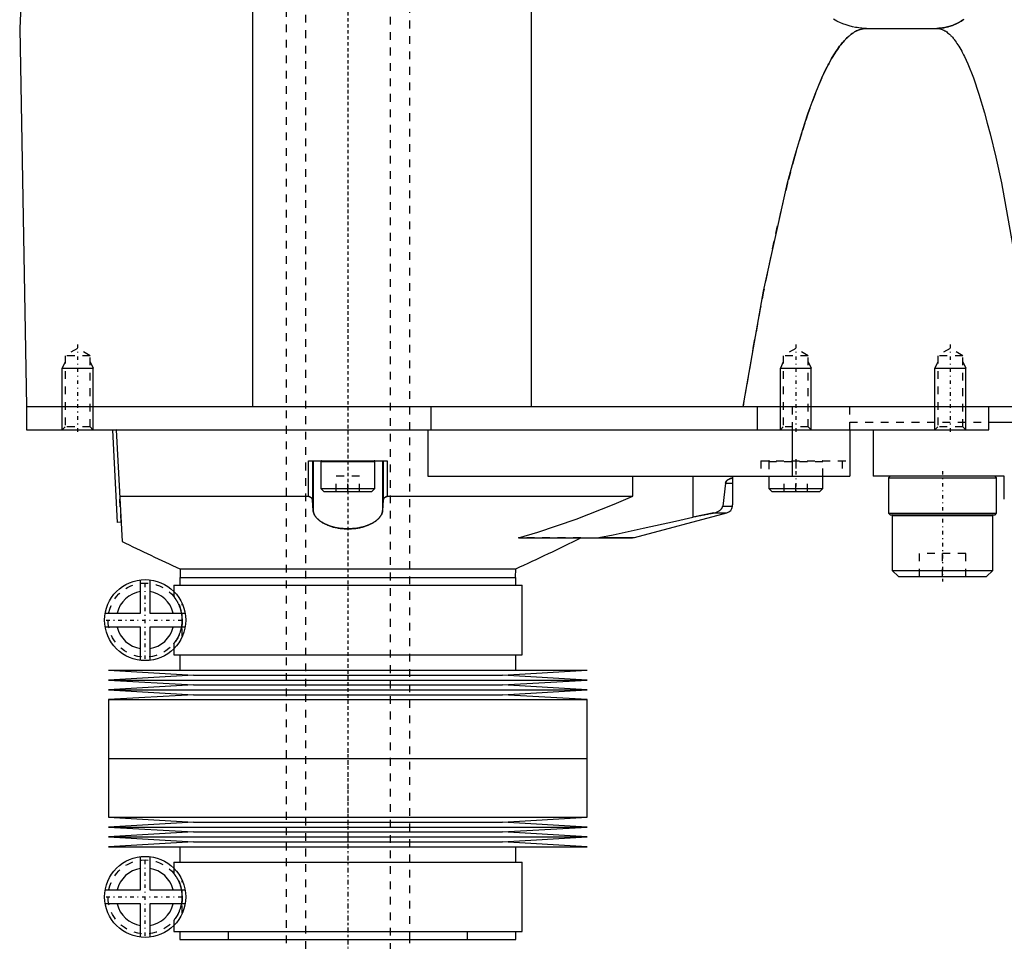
# Model space of a CAD drawing. Extents: x -392 to 171, y -1 to 595.
# Tile 2 of 5: x -392 to -265, y 133 to 253. Entities that reach past the tile are written whole.
import ezdxf

# ---------------------------------------------------------------- set-up
doc = ezdxf.new("R2010")
doc.units = 0
doc.linetypes.add('CENTER', pattern=[1.5, 0.45, -0.5, 0.05, -0.5])
doc.linetypes.add('DASHED', pattern=[2, 1, -1])
for name, color, linetype in [('AM_0', 7, 'CONTINUOUS'), ('AM_10', 7, 'CONTINUOUS'), ('AM_3', 7, 'DASHED'), ('AM_7', 7, 'CENTER')]:
    doc.layers.add(name, color=color, linetype=linetype)

msp = doc.modelspace()

# ---------------------------------------------------------------- linework, layer by layer
at = {"layer": 'AM_0', "color": 7, "linetype": 'CONTINUOUS'}
for p, q in [((-326.23, 202.5), (-326.23, 373.93)), ((-362.3, 202.5), (-362.3, 343.66)), ((-389.28, 312.91), (-392.5, 251.5)), ((-392.5, 251.5), (-391.64, 202.5)), ((-282.83, 251.5), (-273.73, 251.5)), ((-391.64, 202.5), (-391.64, 199.5)), ((-391.64, 202.5), (-169, 202.5)), ((-339.22, 199.5), (-339.22, 202.5)), ((-297, 202.5), (-297, 199.5)), ((-267, 199.5), (-267, 202.5)), ((-267, 200.5), (-263.7, 200.5)), ((-391.64, 199.5), (-267, 199.5)), ((-383, 199.5), (-383.01, 199.51)), ((-380, 199.5), (-380.5, 199.47)), ((-380.5, 199.47), (-379.87, 187.49)), ((-380, 199.5), (-379.24, 185.05)), ((-339.65, 199.5), (-339.65, 193.5)), ((-292.45, 199.5), (-292.45, 193.5)), ((-285, 199.5), (-285, 193.5)), ((-282, 199.5), (-282, 193.5)), ((-355.09, 190.89), (-355.09, 195.5)), ((-355.09, 195.5), (-344.91, 195.5)), ((-354.57, 195.5), (-354.57, 190.4)), ((-354.5, 195.5), (-354.5, 189.07)), ((-353.5, 195.4), (-353.5, 191.9)), ((-353.5, 195.4), (-346.5, 195.4)), ((-346.5, 191.9), (-346.5, 195.4)), ((-345.5, 195.5), (-345.5, 189.07)), ((-345.43, 195.5), (-345.43, 190.4)), ((-344.91, 195.5), (-344.91, 190.89)), ((-339.65, 193.5), (-285, 193.5)), ((-313.1, 190.89), (-313.1, 193.5)), ((-305.34, 193.5), (-305.34, 188.2)), ((-301.1, 192.57), (-301.47, 189.63)), ((-301.1, 192.57), (-300.19, 192.57)), ((-300.19, 193.5), (-300.19, 189.77)), ((-295.5, 193.5), (-295.5, 191.9)), ((-288.5, 191.9), (-288.5, 193.5)), ((-265, 193.5), (-282, 193.5)), ((-279.8, 193.5), (-280, 193.3)), ((-280, 193.3), (-280, 188.7)), ((-280, 193.3), (-266, 193.3)), ((-266, 193.3), (-266.2, 193.5)), ((-266, 188.7), (-266, 193.3)), ((-265, 190.5), (-265, 193.5)), ((-353.5, 191.9), (-353.1, 191.5)), ((-353.5, 191.9), (-346.5, 191.9)), ((-353.1, 191.5), (-346.9, 191.5)), ((-346.9, 191.5), (-346.5, 191.9)), ((-295.5, 191.9), (-295.1, 191.5)), ((-295.5, 191.9), (-288.5, 191.9)), ((-295.1, 191.5), (-288.9, 191.5)), ((-288.9, 191.5), (-288.5, 191.9)), ((-379.55, 190.89), (-355.09, 190.89)), ((-354.5, 189.07), (-354.57, 190.4)), ((-345.43, 190.4), (-345.5, 189.07)), ((-344.91, 190.89), (-313.1, 190.89)), ((-312.87, 185.54), (-300.94, 188.73)), ((-302.63, 188.73), (-305.34, 188.2)), ((-302.63, 188.73), (-300.94, 188.73)), ((-301.47, 189.63), (-300.2, 189.63)), ((-300.2, 189.63), (-300.19, 189.77)), ((-379.37, 187.52), (-379.87, 187.49)), ((-280, 188.7), (-279.8, 188.5)), ((-280, 188.7), (-266, 188.7)), ((-279.8, 188.5), (-266.2, 188.5)), ((-279.4, 188.5), (-279.5, 188.4)), ((-279.5, 188.4), (-279.5, 181.3)), ((-279.5, 188.4), (-266.5, 188.4)), ((-266.5, 188.4), (-266.6, 188.5)), ((-266.5, 181.3), (-266.5, 188.4)), ((-266.2, 188.5), (-266, 188.7)), ((-327.92, 185.5), (-313.13, 185.5)), ((-317.83, 185.5), (-317.5, 185.54)), ((-317.5, 185.54), (-312.87, 185.54)), ((-313.13, 185.5), (-312.87, 185.54)), ((-371.74, 181.5), (-371.72, 180.36)), ((-371.74, 181.5), (-328.26, 181.5)), ((-328.28, 180.36), (-328.26, 181.5)), ((-279.5, 181.3), (-278.7, 180.5)), ((-279.5, 181.3), (-266.5, 181.3)), ((-267.3, 180.5), (-266.5, 181.3)), ((-376.85, 175.76), (-376.85, 180.08)), ((-375.65, 180.08), (-375.65, 175.76)), ((-371.75, 180.36), (-371.75, 179.36)), ((-371.75, 180.36), (-328.25, 180.36)), ((-328.25, 179.36), (-328.25, 180.36)), ((-278.7, 180.5), (-267.3, 180.5)), ((-372.55, 179.36), (-372.55, 178.58)), ((-372.55, 179.36), (-327.45, 179.36)), ((-327.45, 170.36), (-327.45, 179.36)), ((-381.42, 175.76), (-376.85, 175.76)), ((-375.65, 175.76), (-371.08, 175.76)), ((-376.85, 173.96), (-381.42, 173.96)), ((-376.85, 169.64), (-376.85, 173.96)), ((-375.65, 173.96), (-375.65, 169.64)), ((-371.08, 173.96), (-375.65, 173.96)), ((-372.55, 171.14), (-372.55, 170.36)), ((-372.55, 170.36), (-327.45, 170.36)), ((-371.75, 170.36), (-371.75, 168.36)), ((-328.25, 168.36), (-328.25, 170.36)), ((-381, 168.36), (-370, 167.72)), ((-381, 168.36), (-319, 168.36)), ((-330, 167.72), (-319, 168.36)), ((-370, 167.72), (-381, 167.09)), ((-381, 167.09), (-370, 166.46)), ((-381, 167.09), (-319, 167.09)), ((-370, 167.72), (-330, 167.72)), ((-319, 167.09), (-330, 167.72)), ((-330, 166.46), (-319, 167.09)), ((-370, 166.46), (-381, 165.82)), ((-381, 165.82), (-370, 165.19)), ((-381, 165.82), (-319, 165.82)), ((-370, 166.46), (-330, 166.46)), ((-319, 165.82), (-330, 166.46)), ((-330, 165.19), (-319, 165.82)), ((-370, 165.19), (-381, 164.55)), ((-381, 164.55), (-381, 156.93)), ((-381, 164.55), (-319, 164.55)), ((-370, 165.19), (-330, 165.19)), ((-319, 164.55), (-330, 165.19)), ((-319, 156.93), (-319, 164.55)), ((-381, 156.93), (-319, 156.93)), ((-381, 156.93), (-381, 149.31)), ((-381, 156.93), (-319, 156.93)), ((-319, 149.31), (-319, 156.93)), ((-381, 149.31), (-370, 148.68)), ((-381, 149.31), (-319, 149.31)), ((-330, 148.68), (-319, 149.31)), ((-370, 148.68), (-381, 148.04)), ((-381, 148.04), (-370, 147.41)), ((-381, 148.04), (-319, 148.04)), ((-370, 148.68), (-330, 148.68)), ((-319, 148.04), (-330, 148.68)), ((-330, 147.41), (-319, 148.04)), ((-370, 147.41), (-381, 146.77)), ((-381, 146.77), (-370, 146.13)), ((-381, 146.77), (-319, 146.77)), ((-370, 147.41), (-330, 147.41)), ((-319, 146.77), (-330, 147.41)), ((-330, 146.13), (-319, 146.77)), ((-370, 146.13), (-381, 145.5)), ((-381, 145.5), (-319, 145.5)), ((-371.75, 145.5), (-371.75, 143.5)), ((-370, 146.13), (-330, 146.13)), ((-319, 145.5), (-330, 146.13)), ((-328.25, 143.5), (-328.25, 145.5)), ((-376.85, 139.9), (-376.85, 144.22)), ((-375.65, 144.22), (-375.65, 139.9)), ((-372.55, 143.5), (-372.55, 142.72)), ((-372.55, 143.5), (-327.45, 143.5)), ((-327.45, 134.5), (-327.45, 143.5)), ((-381.42, 139.9), (-376.85, 139.9)), ((-375.65, 139.9), (-371.08, 139.9)), ((-376.85, 138.1), (-381.42, 138.1)), ((-376.85, 133.78), (-376.85, 138.1)), ((-375.65, 138.1), (-375.65, 133.78)), ((-371.08, 138.1), (-375.65, 138.1)), ((-372.55, 135.28), (-372.55, 134.5)), ((-372.55, 134.5), (-327.45, 134.5)), ((-371.75, 134.5), (-371.75, 133.5)), ((-328.25, 133.5), (-328.25, 134.5)), ((-371.75, 133.5), (-328.25, 133.5)), ((-358, 133.5), (-358, 133)), ((-342, 133), (-342, 133.5))]:
    msp.add_line(p, q, dxfattribs=at)
for points in [[(-282.83, 251.5, 0), (-283.03, 251.5, 0), (-283.44, 251.52, 0), (-283.85, 251.57, 0), (-284.05, 251.6, 0), (-284.26, 251.63, 0), (-284.66, 251.71, 0), (-285.07, 251.82, 0), (-285.48, 251.95, 0), (-285.89, 252.09, 0), (-286.3, 252.26, 0), (-286.5, 252.36, 0), (-286.7, 252.45, 0), (-287.11, 252.67, 0)], [(-270.25, 252.66, 0), (-270.33, 252.6, 0), (-270.41, 252.55, 0), (-270.58, 252.45, 0), (-270.74, 252.36, 0), (-270.82, 252.31, 0), (-270.9, 252.27, 0), (-271.06, 252.18, 0), (-271.22, 252.1, 0), (-271.3, 252.06, 0), (-271.38, 252.03, 0), (-271.55, 251.96, 0), (-271.71, 251.89, 0), (-271.87, 251.83, 0), (-272.03, 251.78, 0), (-272.19, 251.73, 0), (-272.27, 251.7, 0), (-272.36, 251.68, 0), (-272.52, 251.64, 0), (-272.68, 251.61, 0), (-272.84, 251.58, 0), (-273, 251.55, 0), (-273.16, 251.53, 0), (-273.24, 251.52, 0), (-273.33, 251.52, 0), (-273.49, 251.51, 0), (-273.65, 251.5, 0), (-273.73, 251.5, 0)], [(-298.83, 202.5, 0), (-296.17, 217.46, 0), (-293.06, 231.49, 0), (-292.17, 234.82, 0), (-291.28, 237.84, 0), (-290.84, 239.24, 0), (-290.39, 240.57, 0), (-289.51, 242.99, 0), (-288.62, 245.11, 0), (-288.1, 246.2, 0), (-287.95, 246.5, 0), (-287.8, 246.78, 0), (-287.73, 246.92, 0), (-287.65, 247.06, 0), (-287.5, 247.33, 0), (-287.36, 247.59, 0), (-287.21, 247.84, 0), (-287.06, 248.08, 0), (-286.91, 248.32, 0), (-286.84, 248.43, 0), (-286.76, 248.55, 0), (-286.61, 248.77, 0), (-286.47, 248.98, 0), (-286.32, 249.18, 0), (-286.17, 249.37, 0), (-286.02, 249.56, 0), (-285.95, 249.65, 0), (-285.87, 249.73, 0), (-285.72, 249.9, 0), (-285.58, 250.06, 0), (-285.5, 250.14, 0), (-285.43, 250.21, 0), (-285.28, 250.36, 0), (-285.13, 250.49, 0), (-285.06, 250.55, 0), (-284.98, 250.62, 0), (-284.83, 250.73, 0), (-284.68, 250.84, 0), (-284.54, 250.94, 0), (-284.39, 251.04, 0), (-284.24, 251.12, 0), (-284.17, 251.16, 0), (-284.09, 251.2, 0), (-283.94, 251.26, 0), (-283.79, 251.32, 0), (-283.65, 251.37, 0), (-283.5, 251.41, 0), (-283.35, 251.45, 0), (-283.28, 251.46, 0), (-283.2, 251.47, 0), (-283.05, 251.49, 0), (-282.9, 251.5, 0), (-282.83, 251.5, 0)], [(-273.73, 251.5, 0), (-273.67, 251.5, 0), (-273.55, 251.49, 0), (-273.43, 251.47, 0), (-273.37, 251.46, 0), (-273.31, 251.45, 0), (-273.19, 251.41, 0), (-273.06, 251.37, 0), (-272.94, 251.32, 0), (-272.82, 251.26, 0), (-272.7, 251.2, 0), (-272.64, 251.16, 0), (-272.58, 251.12, 0), (-272.46, 251.04, 0), (-272.34, 250.94, 0), (-272.22, 250.84, 0), (-272.1, 250.73, 0), (-271.97, 250.62, 0), (-271.91, 250.55, 0), (-271.85, 250.49, 0), (-271.73, 250.35, 0), (-271.61, 250.21, 0), (-271.55, 250.14, 0), (-271.49, 250.06, 0), (-271.37, 249.9, 0), (-271.25, 249.73, 0), (-271.19, 249.64, 0), (-271.13, 249.56, 0), (-271.01, 249.37, 0), (-270.88, 249.18, 0), (-270.76, 248.97, 0), (-270.64, 248.76, 0), (-270.52, 248.55, 0), (-270.46, 248.43, 0), (-270.4, 248.32, 0), (-270.28, 248.08, 0), (-270.16, 247.84, 0), (-269.73, 246.92, 0), (-269.01, 245.1, 0), (-268.28, 242.98, 0), (-267.56, 240.56, 0), (-267.2, 239.24, 0), (-266.83, 237.84, 0), (-266.11, 234.81, 0), (-265.38, 231.48, 0), (-262.85, 217.46, 0)], [(-301.1, 192.57, 0), (-301.1, 192.57, 0), (-301.1, 192.58, 0), (-301.1, 192.58, 0), (-301.1, 192.58, 0), (-301.1, 192.58, 0), (-301.1, 192.59, 0), (-301.1, 192.59, 0), (-301.1, 192.59, 0), (-301.09, 192.6, 0), (-301.09, 192.6, 0), (-301.09, 192.6, 0), (-301.09, 192.6, 0), (-301.09, 192.61, 0), (-301.09, 192.61, 0), (-301.09, 192.61, 0), (-301.09, 192.62, 0), (-301.09, 192.62, 0), (-301.09, 192.62, 0), (-301.09, 192.62, 0), (-301.09, 192.63, 0), (-301.09, 192.63, 0), (-301.09, 192.63, 0), (-301.08, 192.64, 0), (-301.08, 192.66, 0), (-301.07, 192.68, 0), (-301.07, 192.7, 0), (-301.06, 192.71, 0), (-301.05, 192.73, 0), (-301.05, 192.74, 0), (-301.05, 192.74, 0), (-301.04, 192.76, 0), (-301.03, 192.77, 0), (-301.02, 192.79, 0), (-301.01, 192.8, 0), (-301.01, 192.81, 0), (-301, 192.82, 0), (-301, 192.83, 0), (-300.99, 192.84, 0), (-300.98, 192.85, 0), (-300.97, 192.86, 0), (-300.97, 192.86, 0), (-300.96, 192.88, 0), (-300.95, 192.89, 0), (-300.94, 192.9, 0), (-300.94, 192.9, 0), (-300.93, 192.91, 0), (-300.92, 192.93, 0), (-300.91, 192.94, 0), (-300.9, 192.95, 0), (-300.88, 192.96, 0), (-300.88, 192.96, 0), (-300.87, 192.97, 0), (-300.86, 192.98, 0), (-300.85, 192.99, 0), (-300.8, 193.03, 0), (-300.72, 193.08, 0), (-300.64, 193.12, 0), (-300.56, 193.16, 0), (-300.53, 193.17, 0), (-300.49, 193.19, 0), (-300.42, 193.2, 0), (-300.37, 193.22, 0), (-300.32, 193.22, 0), (-300.28, 193.22, 0), (-300.24, 193.21, 0), (-300.23, 193.2, 0), (-300.22, 193.19, 0), (-300.2, 193.17, 0), (-300.19, 193.13, 0), (-300.19, 193.11, 0)], [(-354.57, 190.4, 0), (-354.57, 190.42, 0), (-354.58, 190.45, 0), (-354.58, 190.48, 0), (-354.59, 190.49, 0), (-354.6, 190.51, 0), (-354.61, 190.54, 0), (-354.63, 190.57, 0), (-354.65, 190.6, 0), (-354.67, 190.63, 0), (-354.7, 190.66, 0), (-354.71, 190.67, 0), (-354.73, 190.69, 0), (-354.76, 190.71, 0), (-354.8, 190.74, 0), (-354.83, 190.77, 0), (-354.87, 190.79, 0), (-354.92, 190.82, 0), (-354.94, 190.83, 0), (-354.97, 190.84, 0), (-355.01, 190.86, 0), (-355.07, 190.88, 0), (-355.09, 190.89, 0)], [(-344.91, 190.89, 0), (-344.93, 190.88, 0), (-344.99, 190.86, 0), (-345.04, 190.84, 0), (-345.06, 190.83, 0), (-345.08, 190.82, 0), (-345.12, 190.79, 0), (-345.17, 190.77, 0), (-345.2, 190.74, 0), (-345.24, 190.71, 0), (-345.27, 190.69, 0), (-345.29, 190.67, 0), (-345.3, 190.66, 0), (-345.33, 190.63, 0), (-345.35, 190.6, 0), (-345.37, 190.57, 0), (-345.39, 190.54, 0), (-345.4, 190.51, 0), (-345.41, 190.49, 0), (-345.42, 190.48, 0), (-345.42, 190.45, 0), (-345.43, 190.42, 0), (-345.43, 190.4, 0)], [(-327.92, 185.5, 0), (-325.41, 186.24, 0), (-320.43, 187.93, 0), (-315.52, 189.86, 0), (-313.1, 190.89, 0)], [(-345.5, 189.07, 0), (-345.5, 189.03, 0), (-345.51, 188.97, 0), (-345.52, 188.91, 0), (-345.53, 188.87, 0), (-345.53, 188.84, 0), (-345.55, 188.78, 0), (-345.57, 188.71, 0), (-345.59, 188.65, 0), (-345.62, 188.59, 0), (-345.65, 188.52, 0), (-345.67, 188.49, 0), (-345.68, 188.46, 0), (-345.72, 188.4, 0), (-345.76, 188.33, 0), (-345.8, 188.27, 0), (-345.85, 188.21, 0), (-345.9, 188.15, 0), (-345.92, 188.12, 0), (-345.95, 188.09, 0), (-346.01, 188.03, 0), (-346.06, 187.97, 0), (-346.09, 187.94, 0), (-346.13, 187.91, 0), (-346.19, 187.85, 0), (-346.26, 187.79, 0), (-346.29, 187.77, 0), (-346.33, 187.74, 0), (-346.4, 187.68, 0), (-346.48, 187.63, 0), (-346.56, 187.57, 0), (-346.65, 187.52, 0), (-346.73, 187.47, 0), (-346.78, 187.44, 0), (-346.82, 187.42, 0), (-346.91, 187.37, 0), (-347.01, 187.32, 0), (-347.1, 187.27, 0), (-347.21, 187.22, 0), (-347.31, 187.18, 0), (-347.36, 187.16, 0), (-347.41, 187.14, 0), (-347.52, 187.09, 0), (-347.63, 187.05, 0), (-347.75, 187.02, 0), (-347.86, 186.98, 0), (-347.98, 186.95, 0), (-348.04, 186.93, 0), (-348.1, 186.91, 0), (-348.22, 186.88, 0), (-348.34, 186.85, 0), (-348.47, 186.83, 0), (-348.6, 186.8, 0), (-348.72, 186.78, 0), (-348.79, 186.77, 0), (-348.85, 186.76, 0), (-348.99, 186.74, 0), (-349.12, 186.72, 0), (-349.25, 186.71, 0), (-349.39, 186.7, 0), (-349.52, 186.69, 0), (-349.59, 186.68, 0), (-349.66, 186.68, 0), (-349.79, 186.67, 0), (-349.93, 186.67, 0), (-350, 186.67, 0), (-350.07, 186.67, 0), (-350.2, 186.67, 0), (-350.34, 186.68, 0), (-350.41, 186.68, 0), (-350.48, 186.69, 0), (-350.61, 186.7, 0), (-350.75, 186.71, 0), (-350.88, 186.72, 0), (-351.01, 186.74, 0), (-351.15, 186.76, 0), (-351.21, 186.77, 0), (-351.28, 186.78, 0), (-351.4, 186.8, 0), (-351.53, 186.82, 0), (-351.66, 186.85, 0), (-351.78, 186.88, 0), (-351.9, 186.91, 0), (-351.96, 186.93, 0), (-352.02, 186.95, 0), (-352.14, 186.98, 0), (-352.25, 187.02, 0), (-352.37, 187.05, 0), (-352.48, 187.09, 0), (-352.59, 187.14, 0), (-352.64, 187.16, 0), (-352.69, 187.18, 0), (-352.79, 187.22, 0), (-352.89, 187.27, 0), (-352.99, 187.32, 0), (-353.09, 187.37, 0), (-353.18, 187.42, 0), (-353.22, 187.44, 0), (-353.27, 187.47, 0), (-353.35, 187.52, 0), (-353.44, 187.57, 0), (-353.52, 187.63, 0), (-353.6, 187.68, 0), (-353.67, 187.74, 0), (-353.71, 187.77, 0), (-353.74, 187.79, 0), (-353.81, 187.85, 0), (-353.87, 187.91, 0), (-353.91, 187.94, 0), (-353.94, 187.97, 0), (-353.99, 188.03, 0), (-354.05, 188.09, 0), (-354.08, 188.12, 0), (-354.1, 188.15, 0), (-354.15, 188.21, 0), (-354.2, 188.27, 0), (-354.24, 188.33, 0), (-354.28, 188.4, 0), (-354.32, 188.46, 0), (-354.33, 188.49, 0), (-354.35, 188.52, 0), (-354.38, 188.59, 0), (-354.41, 188.65, 0), (-354.43, 188.71, 0), (-354.45, 188.78, 0), (-354.47, 188.84, 0), (-354.47, 188.87, 0), (-354.48, 188.91, 0), (-354.49, 188.97, 0), (-354.5, 189.03, 0), (-354.5, 189.07, 0)], [(-302.63, 188.73, 0), (-302.58, 188.74, 0), (-302.47, 188.77, 0), (-302.37, 188.8, 0), (-302.32, 188.81, 0), (-302.27, 188.83, 0), (-302.18, 188.87, 0), (-302.1, 188.91, 0), (-302.01, 188.95, 0), (-301.94, 189, 0), (-301.87, 189.04, 0), (-301.83, 189.07, 0), (-301.8, 189.09, 0), (-301.74, 189.15, 0), (-301.69, 189.2, 0), (-301.64, 189.26, 0), (-301.61, 189.29, 0), (-301.6, 189.3, 0), (-301.6, 189.31, 0), (-301.59, 189.31, 0), (-301.59, 189.32, 0), (-301.58, 189.33, 0), (-301.58, 189.34, 0), (-301.57, 189.35, 0), (-301.56, 189.36, 0), (-301.56, 189.37, 0), (-301.55, 189.37, 0), (-301.55, 189.38, 0), (-301.55, 189.39, 0), (-301.54, 189.4, 0), (-301.54, 189.4, 0), (-301.54, 189.41, 0), (-301.53, 189.42, 0), (-301.52, 189.43, 0), (-301.52, 189.44, 0), (-301.52, 189.44, 0), (-301.51, 189.45, 0), (-301.51, 189.47, 0), (-301.5, 189.48, 0), (-301.5, 189.49, 0), (-301.5, 189.5, 0), (-301.49, 189.51, 0), (-301.49, 189.51, 0), (-301.49, 189.53, 0), (-301.48, 189.54, 0), (-301.48, 189.55, 0), (-301.48, 189.57, 0), (-301.47, 189.58, 0), (-301.47, 189.59, 0), (-301.47, 189.59, 0), (-301.47, 189.61, 0), (-301.47, 189.62, 0), (-301.47, 189.63, 0)], [(-317.5, 185.54, 0), (-315.65, 185.91, 0), (-311.77, 186.75, 0), (-307.57, 187.69, 0), (-305.34, 188.2, 0)]]:
    msp.add_polyline3d(points, dxfattribs=at)
for centre in [(-376.25, 174.86), (-376.25, 139)]:
    msp.add_circle(centre, 5.25, dxfattribs=at)
for centre, radius, start, end in [((-353.4, 195.4), 0.1, 90, 180), ((-346.6, 195.4), 0.1, 0, 90), ((-301.2, 189.7), 1, 285, 356.0132), ((-244.95, 459.03), 305.13, 243.8873, 245.4452), ((-455.06, 459.03), 305.13, 294.5548, 296.3039), ((-376.25, 174.86), 3.75, 99.2069, 166.1135), ((-376.25, 174.86), 3.75, 13.8865, 80.7931), ((-376.25, 174.86), 3.75, 193.8865, 260.7931), ((-376.25, 174.86), 3.75, 279.2069, 346.1135), ((-376.25, 139), 3.75, 99.2069, 166.1135), ((-376.25, 139), 3.75, 13.8865, 80.7931), ((-376.25, 139), 3.75, 193.8865, 260.7931), ((-376.25, 139), 3.75, 279.2069, 346.1135)]:
    msp.add_arc(centre, radius, start, end, dxfattribs=at)
at = {"layer": 'AM_10', "color": 7, "linetype": 'CONTINUOUS'}
for p, q in [((-386.62, 208.3), (-387, 207.5)), ((-383.38, 208.3), (-383, 207.5)), ((-293.62, 208.3), (-294, 207.5)), ((-290.38, 208.3), (-290, 207.5)), ((-273.62, 208.3), (-274, 207.5)), ((-270.38, 208.3), (-270, 207.5)), ((-387, 199.5), (-387, 207.5)), ((-387, 207.5), (-383, 207.5)), ((-383, 199.5), (-383, 207.5)), ((-294, 199.5), (-294, 207.5)), ((-294, 207.5), (-290, 207.5)), ((-290, 199.5), (-290, 207.5)), ((-274, 199.5), (-274, 207.5)), ((-274, 207.5), (-270, 207.5)), ((-270, 199.5), (-270, 207.5))]:
    msp.add_line(p, q, dxfattribs=at)
at = {"layer": 'AM_3', "color": 6, "linetype": 'DASHED'}
for p, q in [((-355.5, 559.25), (-355.5, 90)), ((-344.5, 90), (-344.5, 559.25)), ((-358, 546), (-358, 133.5)), ((-342, 133.5), (-342, 546)), ((-385, 210.04), (-386.62, 209.1)), ((-383.38, 209.1), (-385, 210.04)), ((-292, 210.04), (-293.62, 209.1)), ((-290.38, 209.1), (-292, 210.04)), ((-272, 210.04), (-273.62, 209.1)), ((-270.38, 209.1), (-272, 210.04)), ((-386.62, 209.1), (-386.62, 199.88)), ((-383.38, 209.1), (-386.62, 209.1)), ((-383.38, 199.88), (-383.38, 209.1)), ((-293.62, 209.1), (-293.62, 199.88)), ((-290.38, 209.1), (-293.62, 209.1)), ((-290.38, 199.88), (-290.38, 209.1)), ((-273.62, 209.1), (-273.62, 199.88)), ((-270.38, 209.1), (-273.62, 209.1)), ((-270.38, 199.88), (-270.38, 209.1)), ((-292.41, 199.5), (-292.41, 202.5)), ((-285, 199.5), (-285, 202.5)), ((-285, 200.5), (-267, 200.5)), ((-386.62, 199.88), (-387, 199.5)), ((-383.38, 199.88), (-386.62, 199.88)), ((-383.01, 199.51), (-383.38, 199.88)), ((-293.62, 199.88), (-294, 199.5)), ((-290.38, 199.88), (-293.62, 199.88)), ((-290, 199.5), (-290.38, 199.88)), ((-273.62, 199.88), (-274, 199.5)), ((-270.38, 199.88), (-273.62, 199.88)), ((-270, 199.5), (-270.38, 199.88)), ((-296.54, 195.5), (-296.54, 193.5)), ((-296.54, 195.5), (-285, 195.5)), ((-295.5, 195.4), (-295.5, 193.5)), ((-295.5, 195.4), (-288.5, 195.4)), ((-291.99, 195.5), (-291.99, 193.5)), ((-288.5, 193.5), (-288.5, 195.4)), ((-286, 195.5), (-286, 193.5)), ((-351.5, 191.5), (-351.5, 193.5)), ((-348.5, 193.5), (-351.5, 193.5)), ((-350, 191.5), (-350, 193.5)), ((-348.5, 191.5), (-348.5, 193.5)), ((-293.5, 191.5), (-293.5, 193.5)), ((-292, 191.5), (-292, 193.5)), ((-290.5, 191.5), (-290.5, 193.5)), ((-379.37, 187.52), (-379.55, 190.89)), ((-319.84, 185.5), (-327.92, 185.5)), ((-276, 180.5), (-276, 183.5)), ((-270, 183.5), (-276, 183.5)), ((-273, 180.5), (-273, 183.5)), ((-270, 180.5), (-270, 183.5)), ((-372.55, 178.58), (-372.55, 177.92)), ((-371.44, 172.77), (-371.44, 176.95)), ((-372.55, 171.8), (-372.55, 171.14)), ((-372.55, 142.72), (-372.55, 142.06)), ((-371.44, 136.91), (-371.44, 141.09)), ((-372.55, 135.94), (-372.55, 135.28)), ((-365.5, 134.5), (-365.5, 133.5)), ((-334.5, 133.5), (-334.5, 134.5))]:
    msp.add_line(p, q, dxfattribs=at)
for points in [[(-273.73, 251.5, 0), (-273.65, 251.5, 0), (-273.49, 251.51, 0), (-273.33, 251.52, 0), (-273.24, 251.52, 0), (-273.16, 251.53, 0), (-273, 251.55, 0), (-272.84, 251.58, 0), (-272.68, 251.61, 0), (-272.52, 251.64, 0), (-272.36, 251.68, 0), (-272.27, 251.7, 0), (-272.19, 251.73, 0), (-272.03, 251.78, 0), (-271.87, 251.83, 0), (-271.71, 251.89, 0), (-271.55, 251.96, 0), (-271.38, 252.03, 0), (-271.3, 252.06, 0), (-271.22, 252.1, 0), (-271.06, 252.18, 0), (-270.9, 252.27, 0), (-270.82, 252.31, 0), (-270.74, 252.36, 0), (-270.58, 252.45, 0), (-270.41, 252.55, 0), (-270.33, 252.6, 0), (-270.25, 252.66, 0)], [(-282.83, 251.5, 0), (-282.9, 251.5, 0), (-283.05, 251.49, 0), (-283.2, 251.47, 0), (-283.28, 251.46, 0), (-283.35, 251.45, 0), (-283.5, 251.41, 0), (-283.65, 251.37, 0), (-283.79, 251.32, 0), (-283.94, 251.26, 0), (-284.09, 251.2, 0), (-284.17, 251.16, 0), (-284.24, 251.12, 0), (-284.39, 251.04, 0), (-284.54, 250.94, 0), (-284.68, 250.84, 0), (-284.83, 250.73, 0), (-284.98, 250.62, 0), (-285.06, 250.55, 0), (-285.13, 250.49, 0), (-285.28, 250.36, 0), (-285.43, 250.21, 0), (-285.5, 250.14, 0), (-285.58, 250.06, 0), (-285.72, 249.9, 0), (-285.87, 249.73, 0), (-285.95, 249.65, 0), (-286.02, 249.56, 0), (-286.17, 249.37, 0), (-286.32, 249.18, 0), (-286.47, 248.98, 0), (-286.61, 248.77, 0), (-286.76, 248.55, 0), (-286.84, 248.43, 0), (-286.91, 248.32, 0), (-287.06, 248.08, 0), (-287.21, 247.84, 0), (-287.36, 247.59, 0), (-287.5, 247.33, 0), (-287.65, 247.06, 0), (-287.73, 246.92, 0), (-287.8, 246.78, 0), (-287.95, 246.5, 0), (-288.1, 246.2, 0), (-288.62, 245.11, 0), (-289.51, 242.99, 0), (-290.39, 240.57, 0), (-290.84, 239.24, 0), (-291.28, 237.84, 0), (-292.17, 234.82, 0), (-293.06, 231.49, 0), (-293.95, 227.86, 0), (-294.84, 223.93, 0), (-295.72, 219.69, 0), (-296.17, 217.46, 0), (-296.61, 215.16, 0), (-297.5, 210.32, 0), (-298.38, 205.18, 0), (-298.83, 202.5, 0)], [(-300.19, 193.11, 0), (-300.19, 193.13, 0), (-300.2, 193.16, 0), (-300.21, 193.19, 0), (-300.22, 193.2, 0), (-300.23, 193.2, 0), (-300.26, 193.21, 0), (-300.3, 193.22, 0), (-300.34, 193.22, 0), (-300.39, 193.21, 0), (-300.44, 193.2, 0), (-300.47, 193.19, 0), (-300.5, 193.18, 0), (-300.57, 193.16, 0), (-300.65, 193.12, 0), (-300.72, 193.08, 0), (-300.8, 193.03, 0), (-300.84, 193, 0), (-300.85, 192.99, 0), (-300.87, 192.98, 0), (-300.87, 192.97, 0), (-300.88, 192.97, 0), (-300.89, 192.96, 0), (-300.9, 192.94, 0), (-300.9, 192.94, 0), (-300.91, 192.93, 0), (-300.92, 192.92, 0), (-300.93, 192.91, 0), (-300.94, 192.91, 0), (-300.94, 192.9, 0), (-300.95, 192.89, 0), (-300.96, 192.87, 0), (-300.98, 192.86, 0), (-300.99, 192.84, 0), (-301, 192.82, 0), (-301.01, 192.81, 0), (-301.01, 192.8, 0), (-301.03, 192.78, 0), (-301.04, 192.76, 0), (-301.05, 192.73, 0), (-301.06, 192.72, 0), (-301.06, 192.72, 0), (-301.06, 192.71, 0), (-301.06, 192.71, 0), (-301.06, 192.71, 0), (-301.06, 192.7, 0), (-301.07, 192.7, 0), (-301.07, 192.69, 0), (-301.07, 192.69, 0), (-301.07, 192.68, 0), (-301.07, 192.68, 0), (-301.07, 192.68, 0), (-301.07, 192.67, 0), (-301.08, 192.67, 0), (-301.08, 192.67, 0), (-301.08, 192.66, 0), (-301.08, 192.66, 0), (-301.08, 192.65, 0), (-301.08, 192.65, 0), (-301.08, 192.65, 0), (-301.08, 192.64, 0), (-301.09, 192.64, 0), (-301.09, 192.63, 0), (-301.09, 192.63, 0), (-301.09, 192.62, 0), (-301.09, 192.62, 0), (-301.09, 192.62, 0), (-301.09, 192.61, 0), (-301.09, 192.61, 0), (-301.09, 192.6, 0), (-301.09, 192.6, 0), (-301.1, 192.59, 0), (-301.1, 192.59, 0), (-301.1, 192.58, 0), (-301.1, 192.58, 0), (-301.1, 192.57, 0), (-301.1, 192.57, 0)], [(-355.09, 190.89, 0), (-355.07, 190.88, 0), (-355.01, 190.86, 0), (-354.97, 190.84, 0), (-354.94, 190.83, 0), (-354.92, 190.82, 0), (-354.88, 190.79, 0), (-354.83, 190.77, 0), (-354.8, 190.74, 0), (-354.76, 190.71, 0), (-354.73, 190.69, 0), (-354.71, 190.67, 0), (-354.7, 190.66, 0), (-354.67, 190.63, 0), (-354.65, 190.6, 0), (-354.63, 190.57, 0), (-354.61, 190.54, 0), (-354.6, 190.51, 0), (-354.59, 190.49, 0), (-354.58, 190.48, 0), (-354.58, 190.45, 0), (-354.57, 190.42, 0), (-354.57, 190.4, 0)], [(-345.43, 190.4, 0), (-345.43, 190.42, 0), (-345.42, 190.45, 0), (-345.42, 190.48, 0), (-345.41, 190.49, 0), (-345.4, 190.51, 0), (-345.39, 190.54, 0), (-345.37, 190.57, 0), (-345.35, 190.6, 0), (-345.33, 190.63, 0), (-345.3, 190.66, 0), (-345.29, 190.67, 0), (-345.27, 190.69, 0), (-345.24, 190.71, 0), (-345.2, 190.74, 0), (-345.17, 190.77, 0), (-345.13, 190.79, 0), (-345.08, 190.82, 0), (-345.06, 190.83, 0), (-345.04, 190.84, 0), (-344.99, 190.86, 0), (-344.93, 190.88, 0), (-344.91, 190.89, 0)], [(-354.5, 189.07, 0), (-354.5, 189.03, 0), (-354.49, 188.97, 0), (-354.48, 188.91, 0), (-354.47, 188.87, 0), (-354.47, 188.84, 0), (-354.45, 188.78, 0), (-354.43, 188.71, 0), (-354.41, 188.65, 0), (-354.38, 188.59, 0), (-354.35, 188.52, 0), (-354.33, 188.49, 0), (-354.32, 188.46, 0), (-354.28, 188.4, 0), (-354.24, 188.33, 0), (-354.2, 188.27, 0), (-354.15, 188.21, 0), (-354.1, 188.15, 0), (-354.08, 188.12, 0), (-354.05, 188.09, 0), (-353.99, 188.03, 0), (-353.94, 187.97, 0), (-353.91, 187.94, 0), (-353.87, 187.91, 0), (-353.81, 187.85, 0), (-353.74, 187.79, 0), (-353.71, 187.77, 0), (-353.67, 187.74, 0), (-353.6, 187.68, 0), (-353.52, 187.63, 0), (-353.44, 187.57, 0), (-353.35, 187.52, 0), (-353.27, 187.47, 0), (-353.22, 187.44, 0), (-353.18, 187.42, 0), (-353.09, 187.37, 0), (-352.99, 187.32, 0), (-352.9, 187.27, 0), (-352.79, 187.22, 0), (-352.69, 187.18, 0), (-352.64, 187.16, 0), (-352.59, 187.14, 0), (-352.48, 187.09, 0), (-352.37, 187.05, 0), (-352.25, 187.02, 0), (-352.14, 186.98, 0), (-352.02, 186.95, 0), (-351.96, 186.93, 0), (-351.9, 186.91, 0), (-351.78, 186.88, 0), (-351.66, 186.85, 0), (-351.53, 186.83, 0), (-351.4, 186.8, 0), (-351.28, 186.78, 0), (-351.21, 186.77, 0), (-351.15, 186.76, 0), (-351.01, 186.74, 0), (-350.88, 186.72, 0), (-350.75, 186.71, 0), (-350.61, 186.7, 0), (-350.48, 186.69, 0), (-350.41, 186.68, 0), (-350.34, 186.68, 0), (-350.21, 186.67, 0), (-350.07, 186.67, 0), (-350, 186.67, 0), (-349.93, 186.67, 0), (-349.8, 186.67, 0), (-349.66, 186.68, 0), (-349.59, 186.68, 0), (-349.52, 186.69, 0), (-349.39, 186.7, 0), (-349.25, 186.71, 0), (-349.12, 186.72, 0), (-348.99, 186.74, 0), (-348.85, 186.76, 0), (-348.79, 186.77, 0), (-348.72, 186.78, 0), (-348.6, 186.8, 0), (-348.47, 186.82, 0), (-348.34, 186.85, 0), (-348.22, 186.88, 0), (-348.1, 186.91, 0), (-348.04, 186.93, 0), (-347.98, 186.95, 0), (-347.86, 186.98, 0), (-347.75, 187.02, 0), (-347.63, 187.05, 0), (-347.52, 187.09, 0), (-347.41, 187.14, 0), (-347.36, 187.16, 0), (-347.31, 187.18, 0), (-347.21, 187.22, 0), (-347.11, 187.27, 0), (-347.01, 187.32, 0), (-346.91, 187.37, 0), (-346.82, 187.42, 0), (-346.78, 187.44, 0), (-346.73, 187.47, 0), (-346.65, 187.52, 0), (-346.56, 187.57, 0), (-346.48, 187.63, 0), (-346.4, 187.68, 0), (-346.33, 187.74, 0), (-346.29, 187.77, 0), (-346.26, 187.79, 0), (-346.19, 187.85, 0), (-346.13, 187.91, 0), (-346.09, 187.94, 0), (-346.06, 187.97, 0), (-346.01, 188.03, 0), (-345.95, 188.09, 0), (-345.92, 188.12, 0), (-345.9, 188.15, 0), (-345.85, 188.21, 0), (-345.8, 188.27, 0), (-345.76, 188.33, 0), (-345.72, 188.4, 0), (-345.68, 188.46, 0), (-345.67, 188.49, 0), (-345.65, 188.52, 0), (-345.62, 188.59, 0), (-345.59, 188.65, 0), (-345.57, 188.71, 0), (-345.55, 188.78, 0), (-345.53, 188.84, 0), (-345.53, 188.87, 0), (-345.52, 188.91, 0), (-345.51, 188.97, 0), (-345.5, 189.03, 0), (-345.5, 189.07, 0)], [(-305.34, 188.2, 0), (-305.26, 188.22, 0), (-305.09, 188.26, 0), (-304.93, 188.29, 0), (-304.85, 188.31, 0), (-304.77, 188.32, 0), (-304.61, 188.35, 0), (-304.45, 188.39, 0), (-304.3, 188.42, 0), (-304.14, 188.45, 0), (-303.99, 188.48, 0), (-303.91, 188.49, 0), (-303.83, 188.51, 0), (-303.69, 188.54, 0), (-303.54, 188.57, 0), (-303.39, 188.59, 0), (-303.25, 188.62, 0), (-303.11, 188.65, 0), (-303.04, 188.66, 0), (-302.97, 188.67, 0), (-302.83, 188.7, 0), (-302.7, 188.72, 0), (-302.63, 188.73, 0)], [(-372.55, 171.8, 0), (-372.55, 171.81, 0), (-372.51, 171.85, 0), (-372.47, 171.91, 0), (-372.45, 171.92, 0), (-372.44, 171.94, 0), (-372.43, 171.95, 0), (-372.42, 171.96, 0), (-372.4, 171.99, 0), (-372.39, 172.01, 0), (-372.38, 172.02, 0), (-372.37, 172.04, 0), (-372.35, 172.07, 0), (-372.33, 172.1, 0), (-372.31, 172.11, 0), (-372.3, 172.13, 0), (-372.28, 172.16, 0), (-372.26, 172.2, 0), (-372.23, 172.24, 0), (-372.21, 172.27, 0), (-372.18, 172.32, 0), (-372.17, 172.34, 0), (-372.15, 172.36, 0), (-372.12, 172.41, 0), (-372.1, 172.46, 0), (-372.07, 172.51, 0), (-372.04, 172.56, 0), (-372.01, 172.62, 0), (-371.99, 172.64, 0), (-371.98, 172.67, 0), (-371.95, 172.74, 0), (-371.91, 172.8, 0), (-371.88, 172.87, 0), (-371.85, 172.94, 0), (-371.82, 173.01, 0), (-371.8, 173.05, 0), (-371.79, 173.09, 0), (-371.76, 173.17, 0), (-371.72, 173.26, 0), (-371.69, 173.35, 0), (-371.66, 173.45, 0), (-371.63, 173.55, 0), (-371.62, 173.61, 0), (-371.6, 173.66, 0), (-371.57, 173.78, 0), (-371.56, 173.86, 0), (-371.55, 173.88, 0), (-371.55, 173.9, 0), (-371.54, 173.91, 0), (-371.54, 173.92, 0), (-371.54, 173.94, 0), (-371.53, 173.97, 0), (-371.53, 173.99, 0), (-371.53, 174.01, 0), (-371.52, 174.03, 0), (-371.52, 174.04, 0), (-371.52, 174.06, 0), (-371.51, 174.08, 0), (-371.51, 174.1, 0), (-371.51, 174.13, 0), (-371.5, 174.15, 0), (-371.5, 174.17, 0), (-371.5, 174.19, 0), (-371.5, 174.2, 0), (-371.49, 174.22, 0), (-371.49, 174.25, 0), (-371.49, 174.27, 0), (-371.48, 174.29, 0), (-371.48, 174.32, 0), (-371.48, 174.33, 0), (-371.48, 174.34, 0), (-371.48, 174.37, 0), (-371.47, 174.39, 0), (-371.47, 174.41, 0), (-371.47, 174.42, 0), (-371.47, 174.44, 0), (-371.47, 174.47, 0), (-371.46, 174.48, 0), (-371.46, 174.49, 0), (-371.46, 174.52, 0), (-371.46, 174.54, 0), (-371.46, 174.57, 0), (-371.46, 174.59, 0), (-371.46, 174.62, 0), (-371.46, 174.63, 0), (-371.45, 174.65, 0), (-371.45, 174.67, 0), (-371.45, 174.7, 0), (-371.45, 174.72, 0), (-371.45, 174.75, 0), (-371.45, 174.77, 0), (-371.45, 174.78, 0), (-371.45, 174.8, 0), (-371.45, 174.82, 0), (-371.45, 174.85, 0), (-371.45, 174.86, 0), (-371.45, 174.87, 0), (-371.45, 174.9, 0), (-371.45, 174.92, 0), (-371.45, 174.94, 0), (-371.45, 174.95, 0), (-371.45, 174.97, 0), (-371.45, 175, 0), (-371.45, 175.02, 0), (-371.45, 175.05, 0), (-371.45, 175.07, 0), (-371.46, 175.09, 0), (-371.46, 175.1, 0), (-371.46, 175.13, 0), (-371.46, 175.15, 0), (-371.46, 175.18, 0), (-371.46, 175.2, 0), (-371.46, 175.23, 0), (-371.46, 175.24, 0), (-371.47, 175.25, 0), (-371.47, 175.28, 0), (-371.47, 175.3, 0), (-371.47, 175.31, 0), (-371.47, 175.33, 0), (-371.48, 175.35, 0), (-371.48, 175.38, 0), (-371.48, 175.39, 0), (-371.48, 175.4, 0), (-371.48, 175.43, 0), (-371.49, 175.45, 0), (-371.49, 175.47, 0), (-371.49, 175.5, 0), (-371.5, 175.52, 0), (-371.5, 175.53, 0), (-371.5, 175.55, 0), (-371.5, 175.57, 0), (-371.51, 175.59, 0), (-371.51, 175.62, 0), (-371.51, 175.64, 0), (-371.52, 175.66, 0), (-371.52, 175.68, 0), (-371.52, 175.69, 0), (-371.53, 175.71, 0), (-371.53, 175.73, 0), (-371.53, 175.75, 0), (-371.54, 175.78, 0), (-371.54, 175.8, 0), (-371.54, 175.81, 0), (-371.55, 175.82, 0), (-371.55, 175.84, 0), (-371.56, 175.86, 0), (-371.57, 175.94, 0), (-371.6, 176.06, 0), (-371.62, 176.11, 0), (-371.63, 176.17, 0), (-371.66, 176.27, 0), (-371.69, 176.37, 0), (-371.72, 176.46, 0), (-371.76, 176.55, 0), (-371.79, 176.63, 0), (-371.8, 176.67, 0), (-371.82, 176.71, 0), (-371.85, 176.78, 0), (-371.88, 176.85, 0), (-371.91, 176.92, 0), (-371.95, 176.98, 0), (-371.98, 177.05, 0), (-371.99, 177.08, 0), (-372.01, 177.1, 0), (-372.04, 177.16, 0), (-372.07, 177.21, 0), (-372.1, 177.26, 0), (-372.12, 177.31, 0), (-372.15, 177.36, 0), (-372.17, 177.38, 0), (-372.18, 177.4, 0), (-372.21, 177.45, 0), (-372.23, 177.48, 0), (-372.26, 177.52, 0), (-372.28, 177.56, 0), (-372.3, 177.59, 0), (-372.31, 177.61, 0), (-372.33, 177.62, 0), (-372.35, 177.65, 0), (-372.37, 177.68, 0), (-372.38, 177.7, 0), (-372.39, 177.71, 0), (-372.4, 177.73, 0), (-372.42, 177.76, 0), (-372.43, 177.77, 0), (-372.44, 177.78, 0), (-372.45, 177.8, 0), (-372.47, 177.81, 0), (-372.51, 177.87, 0), (-372.55, 177.91, 0), (-372.55, 177.92, 0)], [(-372.55, 135.94, 0), (-372.55, 135.95, 0), (-372.51, 135.99, 0), (-372.47, 136.05, 0), (-372.45, 136.06, 0), (-372.44, 136.08, 0), (-372.43, 136.09, 0), (-372.42, 136.1, 0), (-372.4, 136.13, 0), (-372.39, 136.15, 0), (-372.38, 136.16, 0), (-372.37, 136.18, 0), (-372.35, 136.21, 0), (-372.33, 136.24, 0), (-372.31, 136.25, 0), (-372.3, 136.27, 0), (-372.28, 136.3, 0), (-372.26, 136.34, 0), (-372.23, 136.38, 0), (-372.21, 136.41, 0), (-372.18, 136.46, 0), (-372.17, 136.48, 0), (-372.15, 136.5, 0), (-372.12, 136.55, 0), (-372.1, 136.6, 0), (-372.07, 136.65, 0), (-372.04, 136.7, 0), (-372.01, 136.76, 0), (-371.99, 136.78, 0), (-371.98, 136.81, 0), (-371.95, 136.88, 0), (-371.91, 136.94, 0), (-371.88, 137.01, 0), (-371.85, 137.08, 0), (-371.82, 137.15, 0), (-371.8, 137.19, 0), (-371.79, 137.23, 0), (-371.76, 137.31, 0), (-371.72, 137.4, 0), (-371.69, 137.49, 0), (-371.66, 137.59, 0), (-371.63, 137.69, 0), (-371.62, 137.75, 0), (-371.6, 137.8, 0), (-371.57, 137.92, 0), (-371.56, 138, 0), (-371.55, 138.02, 0), (-371.55, 138.04, 0), (-371.54, 138.05, 0), (-371.54, 138.06, 0), (-371.54, 138.08, 0), (-371.53, 138.11, 0), (-371.53, 138.13, 0), (-371.53, 138.15, 0), (-371.52, 138.17, 0), (-371.52, 138.18, 0), (-371.52, 138.2, 0), (-371.51, 138.22, 0), (-371.51, 138.24, 0), (-371.51, 138.27, 0), (-371.5, 138.29, 0), (-371.5, 138.31, 0), (-371.5, 138.33, 0), (-371.5, 138.34, 0), (-371.49, 138.36, 0), (-371.49, 138.39, 0), (-371.49, 138.41, 0), (-371.48, 138.43, 0), (-371.48, 138.46, 0), (-371.48, 138.47, 0), (-371.48, 138.48, 0), (-371.48, 138.51, 0), (-371.47, 138.53, 0), (-371.47, 138.55, 0), (-371.47, 138.56, 0), (-371.47, 138.58, 0), (-371.47, 138.61, 0), (-371.46, 138.62, 0), (-371.46, 138.63, 0), (-371.46, 138.66, 0), (-371.46, 138.68, 0), (-371.46, 138.71, 0), (-371.46, 138.73, 0), (-371.46, 138.76, 0), (-371.46, 138.77, 0), (-371.45, 138.79, 0), (-371.45, 138.81, 0), (-371.45, 138.84, 0), (-371.45, 138.86, 0), (-371.45, 138.89, 0), (-371.45, 138.91, 0), (-371.45, 138.92, 0), (-371.45, 138.94, 0), (-371.45, 138.96, 0), (-371.45, 138.99, 0), (-371.45, 139, 0), (-371.45, 139.01, 0), (-371.45, 139.04, 0), (-371.45, 139.06, 0), (-371.45, 139.08, 0), (-371.45, 139.09, 0), (-371.45, 139.11, 0), (-371.45, 139.14, 0), (-371.45, 139.16, 0), (-371.45, 139.19, 0), (-371.45, 139.21, 0), (-371.46, 139.23, 0), (-371.46, 139.24, 0), (-371.46, 139.27, 0), (-371.46, 139.29, 0), (-371.46, 139.32, 0), (-371.46, 139.34, 0), (-371.46, 139.37, 0), (-371.46, 139.38, 0), (-371.47, 139.39, 0), (-371.47, 139.42, 0), (-371.47, 139.44, 0), (-371.47, 139.45, 0), (-371.47, 139.47, 0), (-371.48, 139.49, 0), (-371.48, 139.52, 0), (-371.48, 139.53, 0), (-371.48, 139.54, 0), (-371.48, 139.57, 0), (-371.49, 139.59, 0), (-371.49, 139.61, 0), (-371.49, 139.64, 0), (-371.5, 139.66, 0), (-371.5, 139.67, 0), (-371.5, 139.69, 0), (-371.5, 139.71, 0), (-371.51, 139.73, 0), (-371.51, 139.76, 0), (-371.51, 139.78, 0), (-371.52, 139.8, 0), (-371.52, 139.82, 0), (-371.52, 139.83, 0), (-371.53, 139.85, 0), (-371.53, 139.87, 0), (-371.53, 139.89, 0), (-371.54, 139.92, 0), (-371.54, 139.94, 0), (-371.54, 139.95, 0), (-371.55, 139.96, 0), (-371.55, 139.98, 0), (-371.56, 140, 0), (-371.57, 140.08, 0), (-371.6, 140.2, 0), (-371.62, 140.25, 0), (-371.63, 140.31, 0), (-371.66, 140.41, 0), (-371.69, 140.51, 0), (-371.72, 140.6, 0), (-371.76, 140.69, 0), (-371.79, 140.77, 0), (-371.8, 140.81, 0), (-371.82, 140.85, 0), (-371.85, 140.92, 0), (-371.88, 140.99, 0), (-371.91, 141.06, 0), (-371.95, 141.12, 0), (-371.98, 141.19, 0), (-371.99, 141.22, 0), (-372.01, 141.24, 0), (-372.04, 141.3, 0), (-372.07, 141.35, 0), (-372.1, 141.4, 0), (-372.12, 141.45, 0), (-372.15, 141.5, 0), (-372.17, 141.52, 0), (-372.18, 141.54, 0), (-372.21, 141.59, 0), (-372.23, 141.62, 0), (-372.26, 141.66, 0), (-372.28, 141.7, 0), (-372.3, 141.73, 0), (-372.31, 141.75, 0), (-372.33, 141.76, 0), (-372.35, 141.79, 0), (-372.37, 141.82, 0), (-372.38, 141.84, 0), (-372.39, 141.85, 0), (-372.4, 141.87, 0), (-372.42, 141.9, 0), (-372.43, 141.91, 0), (-372.44, 141.92, 0), (-372.45, 141.94, 0), (-372.47, 141.95, 0), (-372.51, 142.01, 0), (-372.55, 142.05, 0), (-372.55, 142.06, 0)]]:
    msp.add_polyline3d(points, dxfattribs=at)
for centre in [(-376.25, 174.86), (-376.25, 139)]:
    msp.add_circle(centre, 4.8, dxfattribs=at)
for centre, start, end in [((-295.4, 195.4), 90, 180), ((-288.6, 195.4), 0, 90)]:
    msp.add_arc(centre, 0.1, start, end, dxfattribs=at)
at = {"layer": 'AM_7', "color": 4, "linetype": 'CENTER'}
for p, q in [((-350, 582.98), (-350, 66.53)), ((-350, 421), (-350, 146)), ((-385, 210.56), (-385, 198.97)), ((-292, 210.56), (-292, 198.97)), ((-272, 210.56), (-272, 198.97)), ((-292, 195.7), (-292, 191.3)), ((-273, 194.15), (-273, 179.85)), ((-350, 181.53), (-350, 155.76)), ((-376.25, 169.82), (-376.25, 179.9)), ((-381.29, 174.86), (-371.21, 174.86)), ((-350, 158.1), (-350, 132.33)), ((-376.25, 133.96), (-376.25, 144.04)), ((-381.29, 139), (-371.21, 139))]:
    msp.add_line(p, q, dxfattribs=at)

doc.saveas('drawing.dxf')
